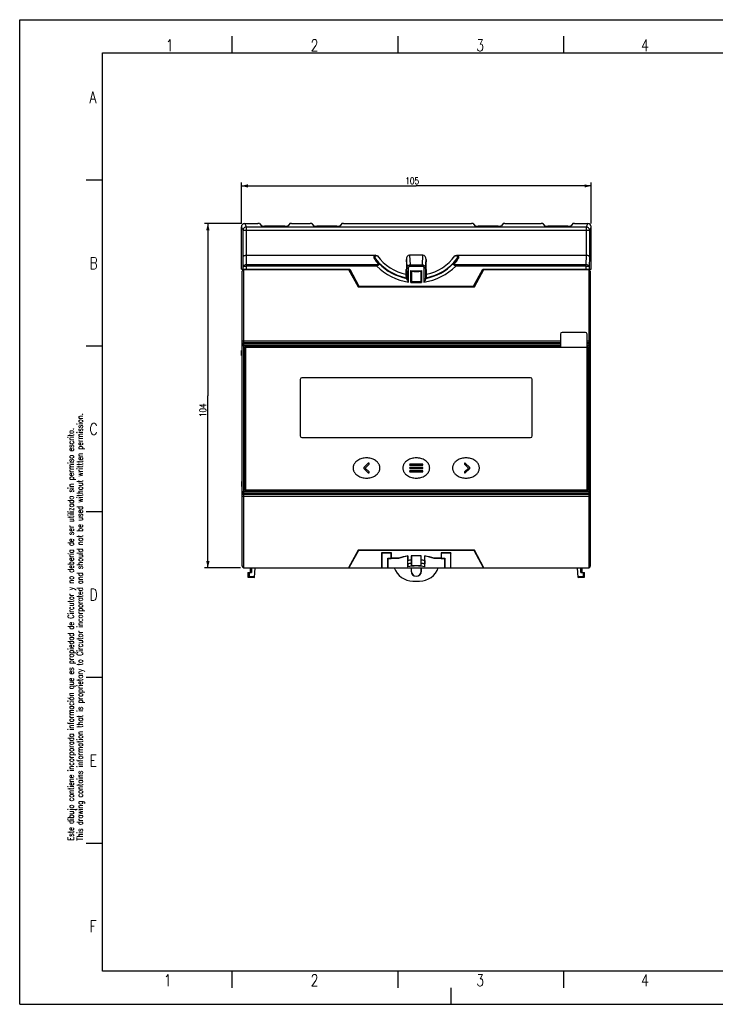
# Model space of a CAD drawing. Header units: millimetres. Extents: x 0 to 420, y 0 to 297.
# Tile 1 of 3: x 0 to 210, y 0 to 297. Entities that reach past the tile are written whole.
import ezdxf

# ---------------------------------------------------------------- set-up
doc = ezdxf.new("R2010")
doc.units = ezdxf.units.MM
doc.header["$LTSCALE"] = 23.1
doc.layers.get('0').update_dxf_attribs({"linetype": 'CONTINUOUS'})
doc.layers.add('DESMOLDEO', color=7, linetype='CONTINUOUS')
doc.styles.get("Standard").update_dxf_attribs({"font": 'SIMPLEX.SHX', "width": 0.8})
doc.dimstyles.new('DIMSTYLE_1', dxfattribs={"dimtxt": 2, "dimasz": 2, "dimexe": 1, "dimexo": 1, "dimgap": 0.5, "dimtad": 1, "dimdec": 0, "dimdsep": 46, "dimtxsty": 'Standard', "dimblk": '_FILLED', "dimblk1": '_FILLED', "dimblk2": '_FILLED', "dimcen": 0.09, "dimazin": 2, "dimtp": 0.3, "dimtm": 0.3, "dimtfac": 1, "dimtdec": 0, "dimtofl": 0, "dimtmove": 0, "dimatfit": 3, "dimldrblk": '_FILLED', "dimfxl": 0, "dimtolj": 1, "dimarcsym": 0})

# ---------------------------------------------------------------- blocks, each defined once
blk = doc.blocks.new('_FILLED')
at = {"color": 0, "linetype": 'ByBlock'}
blk.add_solid([(0, 0), (-1, 0.25), (-1, -0.25)], dxfattribs=at)
blk = doc.blocks.new('*D1')
at = {"color": 8}
for p, q in [((66.86, 235.5), (66.86, 247.86)), ((66.86, 246.86), (119.61, 246.86)), ((172.35, 246.86), (119.61, 246.86)), ((172.35, 235.5), (172.35, 247.86))]:
    blk.add_line(p, q, dxfattribs=at)
at = {"color": 8, "xscale": 2, "yscale": 2, "zscale": 2, "rotation": 180}
blk.add_blockref('_FILLED', (66.86, 246.86), dxfattribs=at)
at = {"color": 8, "xscale": 2, "yscale": 2, "zscale": 2}
blk.add_blockref('_FILLED', (172.35, 246.86), dxfattribs=at)
at = {"color": 8, "insert": (118.39, 249.36), "char_height": 2, "width": 4.8, "attachment_point": 2, "line_spacing_factor": 0.9}
blk.add_mtext('105', dxfattribs=at)
blk = doc.blocks.new('*D6')
at = {"color": 8}
for p, q in [((66.86, 235.5), (55.75, 235.5)), ((56.75, 235.5), (56.75, 183.59)), ((56.75, 131.67), (56.75, 183.59)), ((66.61, 131.67), (55.75, 131.67))]:
    blk.add_line(p, q, dxfattribs=at)
at = {"color": 8, "xscale": 2, "yscale": 2, "zscale": 2}
for p, rotation in [((56.75, 235.5), 90), ((56.75, 131.67), 270)]:
    blk.add_blockref('_FILLED', p, dxfattribs=dict(at, rotation=rotation))
at = {"color": 8, "insert": (54.25, 179.18), "char_height": 2, "width": 4.8, "attachment_point": 2, "rotation": 90, "line_spacing_factor": 0.9}
blk.add_mtext('104', dxfattribs=at)

msp = doc.modelspace()

# ---------------------------------------------------------------- linework, layer by layer
at = {"color": 7}
for p, q in [((0, 0), (0, 297)), ((0, 297), (420, 297)), ((64, 292), (64, 287)), ((114, 292), (114, 287)), ((164, 292), (164, 287)), ((25, 10), (25, 287)), ((25, 287), (410, 287)), ((25, 248.576), (20.017, 248.576)), ((68.365, 234.494), (67.862, 235.5)), ((67.862, 235.5), (71.856, 235.5)), ((72.369, 235.483), (71.856, 235.5)), ((72.369, 235.483), (72.88, 234.801)), ((79.932, 234.767), (73.88, 234.767)), ((81.443, 235.483), (80.931, 234.801)), ((81.956, 235.5), (81.443, 235.483)), ((81.956, 235.5), (87.606, 235.5)), ((88.119, 235.483), (87.606, 235.5)), ((88.119, 235.483), (88.63, 234.801)), ((95.682, 234.767), (89.63, 234.767)), ((97.193, 235.483), (96.681, 234.801)), ((97.706, 235.5), (97.193, 235.483)), ((97.706, 235.5), (136.256, 235.5)), ((136.769, 235.483), (136.256, 235.5)), ((136.769, 235.483), (137.28, 234.801)), ((144.332, 234.767), (138.28, 234.767)), ((145.843, 235.483), (145.331, 234.801)), ((146.356, 235.5), (145.843, 235.483)), ((146.356, 235.5), (157.256, 235.5)), ((157.769, 235.483), (157.256, 235.5)), ((157.769, 235.483), (158.28, 234.801)), ((165.332, 234.767), (159.28, 234.767)), ((166.843, 235.483), (166.331, 234.801)), ((167.356, 235.5), (166.843, 235.483)), ((167.356, 235.5), (171.35, 235.5)), ((171.35, 235.5), (170.847, 234.494)), ((66.862, 221.721), (66.862, 234.501)), ((67.365, 233.494), (66.862, 234.501)), ((67.365, 225.509), (67.365, 233.494)), ((68.365, 225.96), (68.365, 234.494)), ((68.365, 234.494), (170.847, 234.494)), ((68.365, 233.486), (170.847, 233.486)), ((170.847, 234.494), (170.847, 225.96)), ((172.35, 234.501), (171.847, 233.494)), ((171.847, 233.494), (171.847, 225.509)), ((172.35, 221.721), (172.35, 234.501)), ((68.429, 223.081), (68.371, 225.96)), ((68.371, 225.96), (107.163, 225.96)), ((117.59, 225.96), (117.764, 223.081)), ((121.622, 225.96), (117.59, 225.96)), ((121.448, 223.081), (121.622, 225.96)), ((132.048, 225.96), (170.841, 225.96)), ((170.841, 225.96), (170.783, 223.081)), ((67.426, 222.479), (67.365, 225.509)), ((107.687, 223.081), (68.429, 223.081)), ((107.687, 222.7), (107.687, 223.081)), ((116.622, 224.688), (116.781, 222.068)), ((116.622, 223.985), (116.622, 224.688)), ((116.624, 223.96), (116.622, 223.985)), ((116.622, 223.96), (116.622, 221.633)), ((116.624, 223.96), (116.622, 223.96)), ((117.764, 223.081), (117.764, 222.7)), ((117.764, 223.081), (121.448, 223.081)), ((121.448, 223.081), (121.448, 222.7)), ((122.431, 222.068), (122.589, 224.688)), ((122.588, 223.96), (122.589, 223.985)), ((122.588, 223.96), (122.589, 223.96)), ((122.589, 224.688), (122.589, 223.985)), ((122.589, 221.633), (122.589, 223.96)), ((131.524, 222.7), (131.524, 223.081)), ((170.783, 223.081), (131.524, 223.081)), ((171.847, 225.509), (171.786, 222.479)), ((66.862, 221.721), (99.551, 221.721)), ((67.106, 132.171), (67.106, 221.171)), ((67.426, 221.721), (67.426, 222.479)), ((67.606, 131.671), (67.606, 221.671)), ((67.606, 221.671), (99.571, 221.671)), ((68.426, 221.721), (68.426, 222.7)), ((107.687, 222.7), (68.426, 222.7)), ((69.62, 221.671), (69.62, 221.721)), ((69.92, 221.721), (69.92, 221.671)), ((71.106, 221.671), (71.106, 221.721)), ((73.031, 221.721), (73.031, 221.671)), ((73.831, 221.721), (73.831, 221.671)), ((78.881, 221.671), (78.881, 221.721)), ((99.213, 221.671), (102.079, 216.394)), ((99.306, 221.671), (102.156, 216.421)), ((99.551, 221.721), (102.32, 216.621)), ((116.501, 221.662), (116.501, 220.211)), ((116.727, 220.56), (116.727, 219.035)), ((116.781, 218.815), (116.781, 222.068)), ((117.28, 217.87), (117.28, 222.064)), ((117.764, 222.7), (121.448, 222.7)), ((118.006, 217.73), (118.006, 221.327)), ((118.107, 221.142), (118.107, 220.348)), ((118.107, 221.142), (118.133, 221.113)), ((118.133, 221.113), (118.133, 218.048)), ((121.105, 221.142), (121.079, 221.113)), ((121.079, 218.048), (121.079, 221.113)), ((121.105, 221.142), (121.105, 220.348)), ((121.206, 221.327), (121.206, 217.73)), ((121.931, 222.064), (121.931, 217.87)), ((122.431, 222.068), (122.431, 218.815)), ((122.484, 219.035), (122.484, 220.56)), ((122.711, 220.211), (122.711, 221.662)), ((170.786, 222.7), (131.524, 222.7)), ((136.891, 216.621), (139.661, 221.721)), ((137.055, 216.421), (139.906, 221.671)), ((137.133, 216.394), (139.998, 221.671)), ((139.641, 221.671), (171.606, 221.671)), ((139.661, 221.721), (172.35, 221.721)), ((144.431, 221.721), (144.431, 221.671)), ((145.231, 221.721), (145.231, 221.671)), ((160.381, 221.721), (160.381, 221.671)), ((165.431, 221.671), (165.431, 221.721)), ((166.231, 221.721), (166.231, 221.671)), ((168.106, 221.721), (168.106, 221.671)), ((169.292, 221.671), (169.292, 221.721)), ((169.592, 221.721), (169.592, 221.671)), ((170.786, 222.7), (170.786, 221.721)), ((171.606, 221.671), (171.606, 131.671)), ((171.786, 222.479), (171.786, 221.721)), ((172.106, 221.171), (172.106, 132.171)), ((116.549, 219.176), (116.606, 219.058)), ((116.758, 218.972), (116.727, 219.035)), ((118.006, 217.73), (121.206, 217.73)), ((118.106, 219.343), (118.106, 218.021)), ((118.106, 218.021), (118.133, 218.048)), ((118.106, 218.021), (121.106, 218.021)), ((118.133, 218.048), (121.079, 218.048)), ((121.106, 218.021), (121.079, 218.048)), ((121.106, 218.021), (121.106, 219.343)), ((122.454, 218.972), (122.484, 219.035)), ((122.663, 219.176), (122.606, 219.058)), ((102.079, 216.394), (102.156, 216.421)), ((102.079, 216.394), (137.133, 216.394)), ((102.156, 216.421), (137.055, 216.421)), ((102.32, 216.621), (136.891, 216.621)), ((137.133, 216.394), (137.055, 216.421)), ((163.106, 202.171), (163.106, 198.171)), ((170.606, 202.671), (163.606, 202.671)), ((171.106, 155.171), (171.106, 202.171)), ((163.106, 200.063), (67.106, 200.063)), ((163.106, 199.563), (67.606, 199.563)), ((67.606, 199.179), (163.106, 199.179)), ((172.106, 200.063), (171.106, 200.063)), ((171.606, 199.563), (171.106, 199.563)), ((171.106, 199.179), (171.606, 199.179)), ((25.017, 198.538), (20.034, 198.538)), ((66.906, 195.671), (66.906, 197.171)), ((67.106, 197.171), (66.906, 197.171)), ((67.106, 198.679), (163.106, 198.679)), ((67.906, 198.371), (67.906, 154.971)), ((67.906, 198.371), (67.937, 198.339)), ((163.106, 198.371), (67.906, 198.371)), ((67.937, 198.339), (67.937, 155.002)), ((163.106, 198.339), (67.937, 198.339)), ((68.106, 198.171), (68.106, 155.171)), ((68.106, 198.171), (171.106, 198.171)), ((171.106, 198.679), (172.106, 198.679)), ((171.306, 198.371), (171.106, 198.371)), ((171.274, 198.339), (171.106, 198.339)), ((171.306, 198.371), (171.274, 198.339)), ((171.274, 155.002), (171.274, 198.339)), ((171.306, 154.971), (171.306, 198.371)), ((67.106, 195.671), (66.906, 195.671)), ((84.606, 188.471), (84.606, 171.471)), ((154.106, 188.971), (85.106, 188.971)), ((154.606, 171.471), (154.606, 188.471)), ((85.106, 170.971), (154.106, 170.971)), ((105.144, 163.213), (103.821, 161.891)), ((103.821, 161.65), (105.144, 160.328)), ((104.196, 161.771), (105.391, 162.966)), ((105.391, 160.576), (104.196, 161.771)), ((105.391, 163.206), (105.384, 163.213)), ((117.606, 162.771), (117.606, 162.761)), ((117.606, 161.771), (117.606, 161.76)), ((117.606, 160.77), (117.606, 160.76)), ((121.436, 162.941), (117.776, 162.941)), ((117.776, 162.591), (121.436, 162.591)), ((121.436, 161.941), (117.776, 161.941)), ((117.776, 161.591), (121.436, 161.591)), ((121.436, 160.941), (117.776, 160.941)), ((117.776, 160.591), (121.436, 160.591)), ((121.606, 162.761), (121.606, 162.771)), ((121.606, 161.761), (121.606, 161.771)), ((121.606, 160.761), (121.606, 160.771)), ((134.163, 163.213), (134.156, 163.206)), ((134.156, 162.966), (135.351, 161.771)), ((135.351, 161.771), (134.156, 160.576)), ((135.726, 161.891), (134.404, 163.213)), ((134.404, 160.328), (135.726, 161.65)), ((66.906, 157.671), (66.906, 156.171)), ((67.106, 157.671), (66.906, 157.671)), ((105.384, 160.328), (105.391, 160.335)), ((134.156, 160.335), (134.163, 160.328)), ((67.106, 156.171), (66.906, 156.171)), ((67.106, 154.662), (172.106, 154.662)), ((67.906, 154.971), (67.937, 155.002)), ((67.906, 154.971), (171.306, 154.971)), ((67.937, 155.002), (171.274, 155.002)), ((68.106, 155.171), (171.106, 155.171)), ((171.306, 154.971), (171.274, 155.002)), ((67.106, 153.278), (172.106, 153.278)), ((67.606, 154.162), (171.606, 154.162)), ((171.606, 153.778), (67.606, 153.778)), ((25.017, 148.538), (20.034, 148.538)), ((102.079, 136.948), (99.213, 131.671)), ((102.156, 136.921), (99.306, 131.671)), ((137.133, 136.948), (102.079, 136.948)), ((102.079, 136.948), (102.156, 136.921)), ((137.055, 136.921), (102.156, 136.921)), ((137.133, 136.948), (137.055, 136.921)), ((139.906, 131.671), (137.055, 136.921)), ((139.998, 131.671), (137.133, 136.948)), ((112.106, 136.171), (109.166, 136.171)), ((109.166, 136.171), (109.227, 136.11)), ((109.166, 136.171), (109.166, 131.671)), ((112.045, 136.11), (109.227, 136.11)), ((109.227, 136.11), (109.227, 131.671)), ((110.985, 134.531), (112.045, 134.531)), ((111.015, 134.501), (110.985, 134.531)), ((110.985, 131.671), (110.985, 134.531)), ((111.015, 134.501), (112.075, 134.501)), ((111.015, 134.501), (111.015, 131.671)), ((112.106, 136.171), (112.045, 136.11)), ((112.045, 134.531), (112.045, 136.11)), ((112.075, 134.501), (112.045, 134.531)), ((112.106, 134.532), (112.075, 134.471)), ((112.075, 134.471), (112.075, 134.501)), ((114.23, 134.471), (112.075, 134.471)), ((112.106, 134.532), (112.106, 136.171)), ((114.219, 134.532), (112.106, 134.532)), ((114.219, 134.532), (114.23, 134.471)), ((117.006, 135.161), (117.067, 135.232)), ((117.006, 135.161), (117.006, 131.968)), ((117.05, 133.858), (117.067, 133.861)), ((117.067, 135.232), (117.067, 133.861)), ((121.106, 135.321), (118.106, 135.321)), ((118.106, 135.321), (118.133, 135.294)), ((118.106, 135.321), (118.106, 133.998)), ((121.079, 135.294), (118.133, 135.294)), ((118.133, 135.294), (118.133, 132.229)), ((121.106, 135.321), (121.079, 135.294)), ((121.079, 132.229), (121.079, 135.294)), ((121.106, 133.998), (121.106, 135.321)), ((122.145, 135.232), (122.206, 135.161)), ((122.145, 133.861), (122.145, 135.232)), ((122.161, 133.858), (122.145, 133.861)), ((122.206, 131.968), (122.206, 135.161)), ((124.992, 134.532), (124.982, 134.471)), ((127.136, 134.471), (124.982, 134.471)), ((127.106, 134.532), (124.992, 134.532)), ((130.046, 136.171), (127.106, 136.171)), ((127.106, 136.171), (127.167, 136.11)), ((127.106, 136.171), (127.106, 134.532)), ((127.106, 134.532), (127.136, 134.471)), ((127.136, 134.501), (127.167, 134.531)), ((127.136, 134.501), (128.196, 134.501)), ((127.136, 134.471), (127.136, 134.501)), ((129.985, 136.11), (127.167, 136.11)), ((127.167, 136.11), (127.167, 134.531)), ((127.167, 134.531), (128.227, 134.531)), ((128.196, 134.501), (128.227, 134.531)), ((128.196, 131.671), (128.196, 134.501)), ((128.227, 134.531), (128.227, 131.671)), ((130.046, 136.171), (129.985, 136.11)), ((129.985, 131.671), (129.985, 136.11)), ((130.046, 131.671), (130.046, 136.171)), ((67.606, 131.671), (171.606, 131.671)), ((69.62, 130.245), (69.62, 131.671)), ((69.92, 131.671), (69.92, 130.25)), ((70.823, 128.776), (70.975, 131.671)), ((117.006, 131.968), (117.033, 132.001)), ((117.033, 132.84), (117.033, 132.001)), ((118.107, 132.993), (118.107, 132.199)), ((118.107, 132.199), (118.133, 132.229)), ((121.105, 132.199), (121.079, 132.229)), ((121.105, 132.199), (121.105, 132.993)), ((122.179, 132.001), (122.179, 132.84)), ((122.206, 131.968), (122.179, 132.001)), ((168.389, 128.776), (168.237, 131.671)), ((169.292, 130.25), (169.292, 131.671)), ((169.592, 131.671), (169.592, 130.245)), ((68.857, 130.231), (69.92, 130.25)), ((68.857, 130.231), (68.857, 128.811)), ((68.857, 128.811), (69.17, 129.119)), ((68.857, 128.811), (70.823, 128.776)), ((69.17, 130.237), (69.17, 129.119)), ((69.17, 129.119), (70.84, 129.089)), ((168.372, 129.089), (170.042, 129.119)), ((168.389, 128.776), (170.355, 128.811)), ((169.292, 130.25), (170.355, 130.231)), ((170.042, 129.119), (170.042, 130.237)), ((170.355, 128.811), (170.042, 129.119)), ((170.355, 128.811), (170.355, 130.231)), ((25.017, 98.538), (20.034, 98.538)), ((25.034, 48.5), (20.051, 48.5)), ((410, 10), (25, 10)), ((64, 10), (64, 5)), ((114, 10), (114, 5)), ((164, 10), (164, 5)), ((130, 5), (130, 0)), ((0, 0), (420, 0))]:
    msp.add_line(p, q, dxfattribs=at)
for centre, radius, start, end in [((119.606, 234.461), 14.584, 216.77196, 257.70735), ((119.606, 234.461), 14.584, 282.29263, 323.22806), ((119.855, 233.266), 15.373, 212.85327, 219.55278), ((119.606, 234.453), 15.58, 218.02418, 258.68394), ((119.852, 232.89), 14.876, 212.69005, 219.40288), ((119.606, 234.438), 15.727, 224.33755, 259.56744), ((119.606, 234.438), 15.727, 280.43256, 315.66245), ((119.606, 234.453), 15.58, 281.31605, 321.97583), ((67.606, 221.171), 0.5, 90, 180), ((83.658, 220.446), 1.6, 127.15148, 130.02667), ((119.606, 234.43), 16.723, 224.54446, 262.00672), ((119.606, 234.461), 13.17, 256.36289, 256.90693), ((125.158, 236.597), 17.227, 240.29872, 240.50093), ((119.606, 234.621), 13.5, 263.19332, 276.80668), ((119.606, 234.771), 14.5, 263.6648, 264.06569), ((119.606, 234.621), 13.527, 263.21213, 276.78787), ((119.606, 234.621), 13.562, 263.65361, 276.34639), ((119.606, 234.621), 13.588, 263.77695, 276.22305), ((119.606, 234.771), 14.5, 275.93432, 276.3352), ((119.606, 234.43), 16.723, 277.99328, 315.45554), ((114.054, 236.597), 17.227, 299.49907, 299.70128), ((119.606, 234.461), 13.17, 283.09308, 283.6371), ((155.603, 220.446), 1.6, 49.96298, 52.86124), ((159.303, 221.271), 0.6, 131.34419, 138.1299), ((171.606, 221.171), 0.5, 0, 90), ((119.606, 234.444), 15.676, 258.9656, 259.41832), ((119.606, 234.771), 15.5, 264.07502, 264.44656), ((119.606, 234.771), 15.5, 275.55344, 275.92498), ((119.606, 234.444), 15.676, 280.58168, 281.0344), ((163.606, 202.171), 0.5, 90, 180), ((170.606, 202.171), 0.5, 0, 90), ((67.606, 199.064), 0.5, 89.99521, 179.99506), ((67.606, 198.679), 0.5, 89.99521, 179.99506), ((171.606, 199.064), 0.5, 0.00493, 90.00479), ((171.606, 198.679), 0.5, 0.00494, 90.00479), ((85.106, 188.471), 0.5, 90, 180), ((154.106, 188.471), 0.5, 0, 90), ((85.106, 171.471), 0.5, 180, 270), ((154.106, 171.471), 0.5, 270, 360), ((103.942, 161.771), 0.17, 135, 225), ((105.264, 163.093), 0.17, 45, 135), ((105.271, 163.086), 0.17, 315, 45), ((105.271, 160.455), 0.17, 315, 45), ((117.776, 162.771), 0.17, 90, 180), ((117.776, 162.761), 0.17, 180, 270), ((117.776, 161.771), 0.17, 90, 180), ((117.776, 161.76), 0.17, 180, 270.00894), ((117.776, 160.77), 0.17, 90.00894, 180), ((117.776, 160.76), 0.17, 180, 270.00894), ((121.436, 162.771), 0.17, 0, 90), ((121.436, 162.761), 0.17, 270, 360), ((121.436, 161.771), 0.17, 0, 90), ((121.436, 161.761), 0.17, 270, 360), ((121.436, 160.771), 0.17, 0, 90), ((121.436, 160.761), 0.17, 270, 360), ((134.276, 163.086), 0.17, 135, 225), ((134.276, 160.455), 0.17, 135, 225), ((134.284, 163.093), 0.17, 45, 135), ((135.606, 161.771), 0.17, 315, 45), ((105.264, 160.448), 0.17, 225, 315), ((134.284, 160.448), 0.17, 225, 315), ((67.606, 154.662), 0.5, 180.00494, 270.00479), ((171.606, 154.662), 0.5, 269.99521, 359.99506), ((67.606, 154.278), 0.5, 180.00494, 270.00479), ((171.606, 154.278), 0.5, 269.99521, 359.99506), ((119.606, 118.771), 16.656, 98.76784, 108.86804), ((119.606, 118.771), 16.595, 99.01388, 108.90305), ((119.606, 118.571), 15.5, 95.55344, 99.42756), ((119.606, 118.571), 15.5, 80.57244, 84.44656), ((119.606, 118.771), 16.656, 71.13196, 81.23216), ((119.606, 118.771), 16.595, 71.09695, 80.98612), ((67.606, 132.171), 0.5, 180, 270), ((119.606, 118.721), 13.5, 78.89588, 101.10412), ((119.606, 118.571), 14.5, 95.93432, 100.22094), ((119.606, 118.721), 13.527, 79.03512, 100.96488), ((119.606, 118.721), 13.562, 83.65361, 96.34639), ((119.606, 118.721), 13.588, 83.77695, 96.22305), ((119.606, 118.571), 14.5, 79.77906, 84.06569), ((171.606, 132.171), 0.5, 270, 360)]:
    msp.add_arc(centre, radius, start, end, dxfattribs=at)
for centre, major_axis, ratio, start_param, end_param in [((67.862, 234.5), (-0.585, 0.812), 0.9995185, -0.6242393, 0.9461002), ((73.88, 234.802), (1, 0), 0.0349115, -3.1154127, -1.5707963), ((79.932, 234.802), (1, 0), 0.0349115, -1.5707963, -0.0261799), ((89.63, 234.802), (1, 0), 0.0349115, -3.1154127, -1.5707963), ((95.682, 234.802), (1, 0), 0.0349115, -1.5707963, -0.0261799), ((138.28, 234.802), (1, 0), 0.0349115, -3.1154127, -1.5707963), ((144.332, 234.802), (1, 0), 0.0349115, -1.5707963, -0.0261799), ((159.28, 234.802), (1, 0), 0.0349115, -3.1154127, -1.5707963), ((165.332, 234.802), (1, 0), 0.0349115, -1.5707963, -0.0261799), ((171.35, 234.5), (0.585, 0.812), 0.9995185, -0.9461002, 0.6242393), ((117.624, 224.643), (-0.08, 1.316), 0.7586849, -0.0463611, 1.4903688), ((121.588, 224.643), (0.08, 1.316), 0.7586849, -1.4903688, 0.0463611)]:
    msp.add_ellipse(centre, major_axis=major_axis, ratio=ratio, start_param=start_param, end_param=end_param, dxfattribs=at)
for points, knots in [([(68.365, 234.494), (68.235, 234.494), (67.972, 234.442), (67.64, 234.219), (67.417, 233.887), (67.365, 233.624), (67.365, 233.494)], [0, 0, 0, 0, 0.2500698, 0.5000859, 0.7500593, 1, 1, 1, 1]), ([(67.365, 233.494), (67.367, 233.494), (67.375, 233.494), (67.39, 233.492), (67.415, 233.492), (67.449, 233.491), (67.491, 233.49), (67.564, 233.489), (67.673, 233.488), (67.821, 233.487), (67.991, 233.486), (68.174, 233.486), (68.3, 233.486), (68.365, 233.486)], [0, 0, 0, 0, 0.0064701, 0.0222538, 0.0472135, 0.0811696, 0.1237748, 0.1746073, 0.2990965, 0.4498542, 0.6212973, 0.8072037, 1, 1, 1, 1]), ([(171.847, 233.494), (171.847, 233.624), (171.795, 233.887), (171.572, 234.219), (171.24, 234.442), (170.977, 234.494), (170.847, 234.494)], [0, 0, 0, 0, 0.2499578, 0.4999254, 0.7499367, 1, 1, 1, 1]), ([(170.847, 233.486), (170.911, 233.486), (171.037, 233.486), (171.221, 233.486), (171.39, 233.487), (171.539, 233.488), (171.648, 233.489), (171.72, 233.49), (171.763, 233.491), (171.797, 233.492), (171.822, 233.492), (171.837, 233.494), (171.845, 233.494), (171.847, 233.494)], [0, 0, 0, 0, 0.1928001, 0.3787152, 0.5501626, 0.7009242, 0.8254182, 0.8762475, 0.9188465, 0.952799, 0.9777544, 0.9935326, 1, 1, 1, 1]), ([(67.365, 225.509), (67.37, 225.648), (67.571, 225.795), (67.8, 225.88), (67.974, 225.925), (68.165, 225.952), (68.297, 225.959), (68.365, 225.96)], [0, 0, 0, 0, 0.3619473, 0.5002427, 0.6556975, 0.8244576, 1, 1, 1, 1]), ([(107.163, 225.96), (107.061, 225.908), (106.922, 225.804), (106.815, 225.617), (106.767, 225.429), (106.798, 225.183), (106.887, 225.009), (106.94, 224.926)], [0, 0, 0, 0, 0.2833334, 0.4077031, 0.5252651, 0.7562731, 1, 1, 1, 1]), ([(107.924, 225.73), (107.848, 225.746), (107.696, 225.768), (107.472, 225.762), (107.3, 225.701), (107.203, 225.611), (107.142, 225.509), (107.122, 225.36), (107.158, 225.185), (107.231, 225.015), (107.297, 224.908), (107.333, 224.856)], [0, 0, 0, 0, 0.1480185, 0.2924447, 0.4245469, 0.4842594, 0.5404202, 0.6493611, 0.7614204, 0.8784329, 1, 1, 1, 1]), ([(107.163, 225.96), (107.297, 225.96), (107.563, 225.906), (107.805, 225.792), (107.924, 225.73)], [0, 0, 0, 0, 0.4994471, 1, 1, 1, 1]), ([(131.288, 225.73), (131.406, 225.792), (131.648, 225.906), (131.915, 225.96), (132.048, 225.96)], [0, 0, 0, 0, 0.5007229, 1, 1, 1, 1]), ([(131.879, 224.856), (131.915, 224.908), (131.981, 225.015), (132.054, 225.184), (132.09, 225.359), (132.07, 225.508), (132.009, 225.611), (131.939, 225.676), (131.848, 225.723), (131.708, 225.763), (131.516, 225.768), (131.364, 225.746), (131.288, 225.73)], [0, 0, 0, 0, 0.1214464, 0.2383384, 0.3502676, 0.4589821, 0.5151555, 0.5746797, 0.6389492, 0.7075507, 0.8520518, 1, 1, 1, 1]), ([(132.272, 224.926), (132.325, 225.009), (132.413, 225.183), (132.444, 225.429), (132.397, 225.617), (132.29, 225.805), (132.151, 225.908), (132.048, 225.96)], [0, 0, 0, 0, 0.2436879, 0.4746512, 0.5921754, 0.7164812, 1, 1, 1, 1]), ([(171.847, 225.509), (171.846, 225.538), (171.829, 225.599), (171.771, 225.682), (171.679, 225.757), (171.505, 225.854), (171.221, 225.936), (170.974, 225.96), (170.841, 225.96)], [0, 0, 0, 0, 0.0725665, 0.1560524, 0.25493, 0.3724887, 0.6613964, 1, 1, 1, 1]), ([(68.429, 223.081), (68.3, 223.08), (68.053, 223.05), (67.772, 222.942), (67.597, 222.815), (67.503, 222.712), (67.442, 222.599), (67.427, 222.518), (67.426, 222.479)], [0, 0, 0, 0, 0.3047568, 0.5799739, 0.7007682, 0.8094158, 0.9079462, 1, 1, 1, 1]), ([(68.429, 223.081), (68.429, 223.055), (68.428, 222.928), (68.427, 222.801), (68.426, 222.7)], [0, 0, 0, 0, 0.2072778, 1, 1, 1, 1]), ([(107.333, 224.856), (107.29, 224.901), (107.154, 224.962), (107.013, 224.946), (106.94, 224.926)], [0, 0, 0, 0, 0.45469, 1, 1, 1, 1]), ([(108.001, 223.476), (108.018, 223.456), (108.049, 223.414), (108.08, 223.345), (108.09, 223.27), (108.06, 223.194), (107.991, 223.138), (107.865, 223.09), (107.759, 223.081), (107.687, 223.081)], [0, 0, 0, 0, 0.1134595, 0.2205736, 0.3228468, 0.4286083, 0.5517064, 0.6936647, 1, 1, 1, 1]), ([(108.358, 223.447), (108.375, 223.422), (108.402, 223.364), (108.406, 223.263), (108.369, 223.156), (108.257, 223.001), (108.026, 222.833), (107.808, 222.74), (107.687, 222.7)], [0, 0, 0, 0, 0.081031, 0.1645997, 0.2604031, 0.3756349, 0.6650045, 1, 1, 1, 1]), ([(108.358, 223.447), (108.315, 223.483), (108.189, 223.524), (108.065, 223.499), (108.001, 223.476)], [0, 0, 0, 0, 0.4521862, 1, 1, 1, 1]), ([(116.781, 222.068), (116.783, 222.195), (116.833, 222.451), (117.043, 222.785), (117.367, 223.02), (117.632, 223.079), (117.764, 223.081)], [0, 0, 0, 0, 0.2447838, 0.4925955, 0.7447347, 1, 1, 1, 1]), ([(121.448, 223.081), (121.58, 223.079), (121.845, 223.02), (122.169, 222.785), (122.378, 222.451), (122.429, 222.195), (122.431, 222.068)], [0, 0, 0, 0, 0.2555509, 0.5078111, 0.755439, 1, 1, 1, 1]), ([(131.524, 222.7), (131.404, 222.74), (131.186, 222.833), (130.955, 223.001), (130.843, 223.156), (130.805, 223.263), (130.809, 223.364), (130.837, 223.422), (130.854, 223.447)], [0, 0, 0, 0, 0.3349573, 0.6243267, 0.7395693, 0.835383, 0.918961, 1, 1, 1, 1]), ([(130.854, 223.447), (130.948, 223.561), (131.31, 224.015), (131.645, 224.491), (131.879, 224.856)], [0, 0, 0, 0, 0.2539632, 1, 1, 1, 1]), ([(130.854, 223.447), (130.897, 223.483), (131.023, 223.524), (131.147, 223.499), (131.21, 223.476)], [0, 0, 0, 0, 0.4521859, 1, 1, 1, 1]), ([(131.524, 223.081), (131.453, 223.081), (131.347, 223.09), (131.221, 223.138), (131.151, 223.194), (131.122, 223.27), (131.131, 223.345), (131.163, 223.414), (131.194, 223.456), (131.21, 223.476)], [0, 0, 0, 0, 0.3063006, 0.4482462, 0.5713455, 0.6771184, 0.7794013, 0.886527, 1, 1, 1, 1]), ([(131.21, 223.476), (131.307, 223.594), (131.682, 224.061), (132.029, 224.55), (132.272, 224.926)], [0, 0, 0, 0, 0.253825, 1, 1, 1, 1]), ([(131.879, 224.856), (131.922, 224.901), (132.058, 224.962), (132.199, 224.946), (132.272, 224.926)], [0, 0, 0, 0, 0.4546897, 1, 1, 1, 1]), ([(171.786, 222.479), (171.785, 222.518), (171.769, 222.598), (171.709, 222.712), (171.614, 222.815), (171.44, 222.941), (171.159, 223.05), (170.912, 223.08), (170.783, 223.081)], [0, 0, 0, 0, 0.0919437, 0.1905786, 0.2992259, 0.4200205, 0.6952084, 1, 1, 1, 1]), ([(170.786, 222.7), (170.786, 222.736), (170.785, 222.863), (170.784, 222.99), (170.783, 223.081)], [0, 0, 0, 0, 0.2807291, 1, 1, 1, 1]), ([(67.426, 222.479), (67.427, 222.494), (67.45, 222.53), (67.513, 222.568), (67.605, 222.604), (67.728, 222.636), (67.877, 222.663), (68.112, 222.691), (68.298, 222.699), (68.426, 222.7)], [0, 0, 0, 0, 0.0450351, 0.1118734, 0.2060987, 0.3271285, 0.4721322, 0.6365515, 1, 1, 1, 1]), ([(116.501, 220.211), (116.501, 220.088), (116.502, 219.908), (116.508, 219.678), (116.514, 219.526), (116.521, 219.398), (116.528, 219.296), (116.537, 219.225), (116.543, 219.187), (116.549, 219.176)], [0, 0, 0, 0, 0.3557667, 0.5196959, 0.6670267, 0.7927349, 0.8923619, 0.9622546, 1, 1, 1, 1]), ([(116.675, 221.603), (116.678, 221.602), (116.682, 221.592), (116.687, 221.575), (116.691, 221.547), (116.696, 221.51), (116.7, 221.465), (116.707, 221.388), (116.713, 221.274), (116.719, 221.119), (116.724, 220.944), (116.727, 220.755), (116.727, 220.626), (116.727, 220.56)], [0, 0, 0, 0, 0.0090608, 0.0268057, 0.053513, 0.0890356, 0.1329789, 0.184862, 0.3103301, 0.4603981, 0.6294989, 0.8117214, 1, 1, 1, 1]), ([(116.781, 222.068), (116.786, 222.067), (116.801, 222.067), (116.832, 222.066), (116.879, 222.066), (116.968, 222.065), (117.104, 222.064), (117.219, 222.064), (117.28, 222.064)], [0, 0, 0, 0, 0.0279229, 0.0906698, 0.1861748, 0.3107572, 0.6289669, 1, 1, 1, 1]), ([(117.28, 222.064), (117.28, 222.137), (117.299, 222.285), (117.387, 222.49), (117.543, 222.654), (117.691, 222.7), (117.764, 222.7)], [0, 0, 0, 0, 0.2510194, 0.5017036, 0.751528, 1, 1, 1, 1]), ([(118.006, 221.327), (118.271, 221.295), (119.335, 221.198), (120.411, 221.23), (121.206, 221.327)], [0, 0, 0, 0, 0.250224, 1, 1, 1, 1]), ([(118.107, 220.348), (118.107, 220.237), (118.106, 220.073), (118.105, 219.863), (118.103, 219.723), (118.101, 219.601), (118.099, 219.501), (118.096, 219.425), (118.094, 219.383), (118.093, 219.366)], [0, 0, 0, 0, 0.340933, 0.4991835, 0.6431066, 0.7685047, 0.871692, 0.9496219, 1, 1, 1, 1]), ([(121.119, 219.366), (121.117, 219.383), (121.115, 219.425), (121.113, 219.501), (121.111, 219.601), (121.109, 219.723), (121.107, 219.863), (121.105, 220.073), (121.105, 220.237), (121.105, 220.348)], [0, 0, 0, 0, 0.0503781, 0.128308, 0.2314953, 0.3568934, 0.5008165, 0.659067, 1, 1, 1, 1]), ([(121.448, 222.7), (121.521, 222.7), (121.669, 222.654), (121.825, 222.49), (121.913, 222.285), (121.931, 222.137), (121.931, 222.064)], [0, 0, 0, 0, 0.2489809, 0.4989566, 0.7493322, 1, 1, 1, 1]), ([(122.431, 222.068), (122.426, 222.067), (122.411, 222.067), (122.38, 222.066), (122.333, 222.066), (122.243, 222.065), (122.108, 222.064), (121.993, 222.064), (121.931, 222.064)], [0, 0, 0, 0, 0.0279229, 0.0906698, 0.1861748, 0.3107573, 0.6289669, 1, 1, 1, 1]), ([(122.484, 220.56), (122.484, 220.626), (122.485, 220.755), (122.488, 220.944), (122.492, 221.119), (122.499, 221.274), (122.505, 221.388), (122.511, 221.465), (122.516, 221.51), (122.52, 221.547), (122.525, 221.575), (122.53, 221.592), (122.534, 221.602), (122.536, 221.603)], [0, 0, 0, 0, 0.1882786, 0.3705011, 0.5396019, 0.6896699, 0.815138, 0.8670211, 0.9109644, 0.946487, 0.9731943, 0.9909392, 1, 1, 1, 1]), ([(122.663, 219.176), (122.669, 219.187), (122.675, 219.225), (122.684, 219.296), (122.691, 219.398), (122.698, 219.526), (122.704, 219.678), (122.709, 219.908), (122.711, 220.088), (122.711, 220.211)], [0, 0, 0, 0, 0.0377457, 0.10764, 0.2072694, 0.3329792, 0.4803097, 0.6442372, 1, 1, 1, 1]), ([(170.786, 222.7), (170.914, 222.699), (171.099, 222.691), (171.334, 222.663), (171.483, 222.636), (171.606, 222.604), (171.699, 222.568), (171.761, 222.53), (171.784, 222.494), (171.786, 222.479)], [0, 0, 0, 0, 0.3634745, 0.5278963, 0.6728322, 0.7939175, 0.8881425, 0.9548659, 1, 1, 1, 1]), ([(116.758, 218.972), (116.761, 218.966), (116.765, 218.948), (116.774, 218.896), (116.778, 218.85), (116.781, 218.815)], [0, 0, 0, 0, 0.1283408, 0.3395341, 1, 1, 1, 1]), ([(117.28, 217.87), (117.226, 217.955), (117.12, 218.123), (116.971, 218.369), (116.863, 218.568), (116.802, 218.715), (116.784, 218.784), (116.781, 218.815)], [0, 0, 0, 0, 0.281912, 0.554668, 0.8038002, 0.9113127, 1, 1, 1, 1]), ([(118.093, 219.366), (118.093, 219.363), (118.092, 219.358), (118.091, 219.351), (118.091, 219.347), (118.09, 219.345), (118.09, 219.345), (118.089, 219.345)], [0, 0, 0, 0, 0.4261473, 0.733592, 0.922448, 0.973627, 1, 1, 1, 1]), ([(121.122, 219.345), (121.122, 219.345), (121.122, 219.345), (121.121, 219.347), (121.12, 219.351), (121.12, 219.358), (121.119, 219.363), (121.119, 219.366)], [0, 0, 0, 0, 0.026373, 0.077552, 0.266408, 0.5738527, 1, 1, 1, 1]), ([(122.431, 218.815), (122.428, 218.784), (122.41, 218.715), (122.349, 218.568), (122.241, 218.369), (122.092, 218.123), (121.986, 217.955), (121.931, 217.87)], [0, 0, 0, 0, 0.0886778, 0.1961762, 0.4453101, 0.7180774, 1, 1, 1, 1]), ([(122.431, 218.815), (122.433, 218.85), (122.438, 218.896), (122.446, 218.948), (122.451, 218.966), (122.454, 218.972)], [0, 0, 0, 0, 0.6604659, 0.8716592, 1, 1, 1, 1]), ([(108.656, 161.771), (108.656, 161.887), (108.638, 162.121), (108.559, 162.463), (108.431, 162.79), (108.26, 163.096), (108.053, 163.379), (107.736, 163.723), (107.276, 164.087), (106.657, 164.419), (105.994, 164.652), (105.306, 164.79), (104.606, 164.836), (103.906, 164.79), (103.217, 164.652), (102.555, 164.419), (101.936, 164.087), (101.476, 163.723), (101.159, 163.379), (100.952, 163.096), (100.781, 162.79), (100.653, 162.463), (100.574, 162.121), (100.556, 161.887), (100.556, 161.771)], [0, 0, 0, 0, 0.03125, 0.0625016, 0.0937561, 0.1250138, 0.1562748, 0.1875384, 0.2499999, 0.3124854, 0.3749848, 0.4374918, 0.500002, 0.5625121, 0.6250186, 0.6875174, 0.7500023, 0.8124631, 0.8437263, 0.8749869, 0.9062443, 0.9374985, 0.96875, 1, 1, 1, 1]), ([(123.656, 161.771), (123.656, 161.887), (123.638, 162.121), (123.559, 162.463), (123.431, 162.79), (123.26, 163.096), (123.053, 163.379), (122.736, 163.723), (122.276, 164.087), (121.657, 164.419), (120.994, 164.652), (120.306, 164.79), (119.606, 164.836), (118.906, 164.79), (118.217, 164.652), (117.555, 164.419), (116.936, 164.087), (116.476, 163.723), (116.159, 163.379), (115.952, 163.096), (115.781, 162.79), (115.653, 162.463), (115.574, 162.121), (115.556, 161.887), (115.556, 161.771)], [0, 0, 0, 0, 0.03125, 0.0625016, 0.0937561, 0.1250138, 0.1562748, 0.1875384, 0.2499999, 0.3124854, 0.3749848, 0.4374918, 0.500002, 0.5625121, 0.6250186, 0.6875174, 0.7500023, 0.8124631, 0.8437263, 0.8749869, 0.9062443, 0.9374985, 0.96875, 1, 1, 1, 1]), ([(138.656, 161.771), (138.656, 161.887), (138.638, 162.121), (138.559, 162.463), (138.431, 162.79), (138.26, 163.096), (138.053, 163.379), (137.736, 163.723), (137.276, 164.087), (136.657, 164.419), (135.994, 164.652), (135.306, 164.79), (134.606, 164.836), (133.906, 164.79), (133.217, 164.652), (132.555, 164.419), (131.936, 164.087), (131.476, 163.723), (131.159, 163.379), (130.952, 163.096), (130.781, 162.79), (130.653, 162.463), (130.574, 162.121), (130.556, 161.887), (130.556, 161.771)], [0, 0, 0, 0, 0.03125, 0.0625016, 0.0937561, 0.1250138, 0.1562748, 0.1875384, 0.2499999, 0.3124854, 0.3749848, 0.4374918, 0.500002, 0.5625121, 0.6250186, 0.6875174, 0.7500023, 0.8124631, 0.8437263, 0.8749869, 0.9062443, 0.9374985, 0.96875, 1, 1, 1, 1]), ([(100.556, 161.771), (100.556, 161.654), (100.574, 161.42), (100.653, 161.078), (100.781, 160.751), (100.952, 160.445), (101.159, 160.162), (101.476, 159.818), (101.936, 159.454), (102.555, 159.122), (103.217, 158.889), (103.906, 158.751), (104.606, 158.705), (105.306, 158.751), (105.994, 158.889), (106.657, 159.122), (107.276, 159.454), (107.736, 159.818), (108.053, 160.162), (108.26, 160.445), (108.431, 160.751), (108.559, 161.078), (108.638, 161.42), (108.656, 161.654), (108.656, 161.771)], [0, 0, 0, 0, 0.03125, 0.0625016, 0.0937561, 0.1250138, 0.1562748, 0.1875384, 0.2499999, 0.3124854, 0.3749848, 0.4374918, 0.500002, 0.5625121, 0.6250186, 0.6875174, 0.7500023, 0.8124631, 0.8437263, 0.8749869, 0.9062443, 0.9374985, 0.96875, 1, 1, 1, 1]), ([(115.556, 161.771), (115.556, 161.654), (115.574, 161.42), (115.653, 161.078), (115.781, 160.751), (115.952, 160.445), (116.159, 160.162), (116.476, 159.818), (116.936, 159.454), (117.555, 159.122), (118.217, 158.889), (118.906, 158.751), (119.606, 158.705), (120.306, 158.751), (120.994, 158.889), (121.657, 159.122), (122.276, 159.454), (122.736, 159.818), (123.053, 160.162), (123.26, 160.445), (123.431, 160.751), (123.559, 161.078), (123.638, 161.42), (123.656, 161.654), (123.656, 161.771)], [0, 0, 0, 0, 0.03125, 0.0625016, 0.0937561, 0.1250138, 0.1562748, 0.1875384, 0.2499999, 0.3124854, 0.3749848, 0.4374918, 0.500002, 0.5625121, 0.6250186, 0.6875174, 0.7500023, 0.8124631, 0.8437263, 0.8749869, 0.9062443, 0.9374985, 0.96875, 1, 1, 1, 1]), ([(130.556, 161.771), (130.556, 161.654), (130.574, 161.42), (130.653, 161.078), (130.781, 160.751), (130.952, 160.445), (131.159, 160.162), (131.476, 159.818), (131.936, 159.454), (132.555, 159.122), (133.217, 158.889), (133.906, 158.751), (134.606, 158.705), (135.306, 158.751), (135.994, 158.889), (136.657, 159.122), (137.276, 159.454), (137.736, 159.818), (138.053, 160.162), (138.26, 160.445), (138.431, 160.751), (138.559, 161.078), (138.638, 161.42), (138.656, 161.654), (138.656, 161.771)], [0, 0, 0, 0, 0.03125, 0.0625016, 0.0937561, 0.1250138, 0.1562748, 0.1875384, 0.2499999, 0.3124854, 0.3749848, 0.4374918, 0.500002, 0.5625121, 0.6250186, 0.6875174, 0.7500023, 0.8124631, 0.8437263, 0.8749869, 0.9062443, 0.9374985, 0.96875, 1, 1, 1, 1]), ([(117.033, 132.84), (117.033, 132.906), (117.033, 133.035), (117.034, 133.194), (117.035, 133.315), (117.036, 133.4), (117.037, 133.48), (117.038, 133.554), (117.039, 133.621), (117.04, 133.681), (117.042, 133.733), (117.043, 133.771), (117.044, 133.797), (117.045, 133.813), (117.046, 133.826), (117.047, 133.837), (117.048, 133.846), (117.048, 133.852), (117.049, 133.856), (117.05, 133.858), (117.05, 133.858), (117.05, 133.858)], [0, 0, 0, 0, 0.1932275, 0.3793487, 0.4675694, 0.5514425, 0.6301636, 0.7029665, 0.7691313, 0.827993, 0.8789506, 0.9214756, 0.939433, 0.9551222, 0.9685011, 0.9795359, 0.9881986, 0.9944732, 0.9983608, 0.9994334, 1, 1, 1, 1]), ([(118.089, 133.996), (118.09, 133.996), (118.09, 133.996), (118.091, 133.994), (118.091, 133.99), (118.092, 133.983), (118.093, 133.978), (118.093, 133.975)], [0, 0, 0, 0, 0.026373, 0.077552, 0.266408, 0.5738527, 1, 1, 1, 1]), ([(118.093, 133.975), (118.094, 133.958), (118.096, 133.916), (118.099, 133.841), (118.101, 133.74), (118.103, 133.618), (118.105, 133.478), (118.106, 133.268), (118.107, 133.104), (118.107, 132.993)], [0, 0, 0, 0, 0.0503781, 0.128308, 0.2314953, 0.3568934, 0.5008165, 0.659067, 1, 1, 1, 1]), ([(121.105, 132.993), (121.105, 133.104), (121.105, 133.268), (121.107, 133.478), (121.109, 133.618), (121.111, 133.74), (121.113, 133.841), (121.115, 133.916), (121.117, 133.958), (121.119, 133.975)], [0, 0, 0, 0, 0.340933, 0.4991835, 0.6431066, 0.7685047, 0.871692, 0.9496219, 1, 1, 1, 1]), ([(121.119, 133.975), (121.119, 133.978), (121.12, 133.983), (121.12, 133.99), (121.121, 133.994), (121.122, 133.996), (121.122, 133.996), (121.122, 133.996)], [0, 0, 0, 0, 0.4261473, 0.733592, 0.922448, 0.973627, 1, 1, 1, 1]), ([(122.161, 133.858), (122.162, 133.858), (122.162, 133.858), (122.163, 133.856), (122.163, 133.852), (122.164, 133.846), (122.165, 133.837), (122.166, 133.826), (122.167, 133.813), (122.167, 133.797), (122.168, 133.771), (122.17, 133.733), (122.171, 133.681), (122.173, 133.621), (122.174, 133.554), (122.175, 133.48), (122.176, 133.4), (122.177, 133.315), (122.178, 133.194), (122.179, 133.035), (122.179, 132.906), (122.179, 132.84)], [0, 0, 0, 0, 0.0005666, 0.0016392, 0.0055268, 0.0118014, 0.0204641, 0.0314989, 0.0448778, 0.060567, 0.0785244, 0.1210494, 0.172007, 0.2308687, 0.2970335, 0.3698364, 0.4485575, 0.5324306, 0.6206513, 0.8067725, 1, 1, 1, 1])]:
    msp.add_open_spline(points, degree=3, knots=knots, dxfattribs=at)
at = {"layer": 'DESMOLDEO', "color": 7}
for p, q in [((118.04, 131.671), (118.04, 130.673)), ((118.106, 131.671), (118.106, 130.673)), ((121.106, 130.673), (121.106, 131.671)), ((121.172, 130.673), (121.172, 131.671)), ((118.04, 130.673), (118.106, 130.673)), ((121.172, 130.673), (121.106, 130.673)), ((118.606, 127.673), (120.606, 127.673))]:
    msp.add_line(p, q, dxfattribs=at)
for centre, radius, start, end in [((118.606, 133.673), 6, 199.50103, 270), ((120.606, 133.673), 6, 270, 340.49897), ((119.606, 130.673), 1.566, 180, 360), ((119.606, 130.673), 1.5, 180, 360)]:
    msp.add_arc(centre, radius, start, end, dxfattribs=at)

# ---------------------------------------------------------------- texts
at = {"color": 8, "char_height": 3.5, "width": 2.8, "attachment_point": 1, "line_spacing_factor": 0.9}
for s, insert in [('2', (87.728, 291)), ('3', (137.681, 291)), ('1', (44.056, 291)), ('4', (187.383, 291)), ('A', (21.017, 275.33)), ('B', (21.034, 225.292)), ('C', (21.034, 175.292)), ('D', (21.034, 125.292)), ('E', (21.051, 75.254)), ('F', (21.051, 25.254)), ('1', (43.416, 9)), ('2', (87.728, 9)), ('3', (137.681, 9)), ('4', (187.383, 9))]:
    msp.add_mtext(s, dxfattribs=dict(at, insert=insert))
at = {"color": 8, "insert": (14.502, 49.358), "char_height": 1.8, "width": 187.2, "attachment_point": 1, "rotation": 90, "line_spacing_factor": 0.9}
msp.add_mtext('Este dibujo contiene incorporada información que es propiedad de Circutor y no debería de ser utilizado sin permiso escrito.\\PThis drawing contains information that is proprietary to Circutor incorporated and should not be used without writtten permission.', dxfattribs=at)

# ---------------------------------------------------------------- dimensions: what is measured, and where the dimension line sits
at = {"color": 8}
dim = msp.add_linear_dim(base=(172.35, 246.861), p1=(66.862, 234.501), p2=(172.35, 234.501), dimstyle='DIMSTYLE_1', dxfattribs=at)
dim.commit()
dim.dimension.update_dxf_attribs({"geometry": '*D1', "text_midpoint": (118.638, 246.861), "dimtype": 160})
dim = msp.add_linear_dim(base=(56.75, 131.671), p1=(67.862, 235.5), p2=(67.606, 131.671), angle=270, dimstyle='DIMSTYLE_1', dxfattribs=at)
dim.commit()
dim.dimension.update_dxf_attribs({"geometry": '*D6', "text_midpoint": (56.75, 179.425), "dimtype": 160})

doc.saveas('drawing.dxf')
